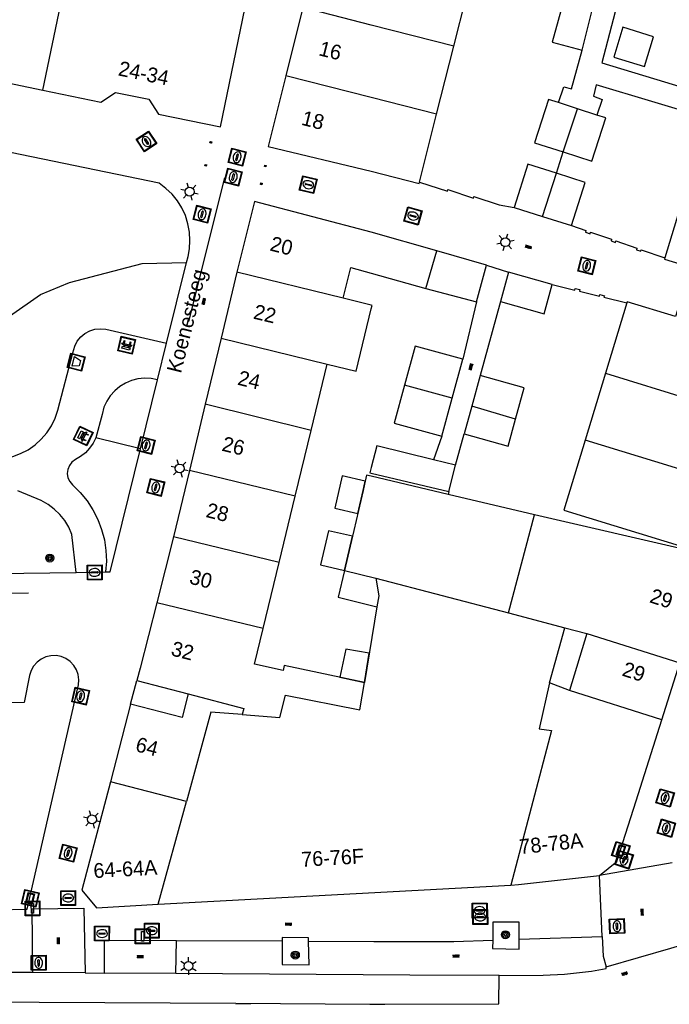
# Model space of a CAD drawing. Header units: metres. Extents: x 93870 to 95789, y 463036 to 464040.
# Tile 16 of 256: x 93976 to 94020, y 463347 to 463413. Entities that reach past the tile are written whole.
import ezdxf
from ezdxf.enums import TextEntityAlignment as Align

# ---------------------------------------------------------------- set-up
doc = ezdxf.new("R2010")
doc.units = ezdxf.units.M
doc.header["$LTSCALE"] = 25.4
for name, color, linetype in [('B_BEBOUWINGSGRENS_0', 1, 'Continuous'), ('B_LUIFEL_1', 200, 'Continuous'), ('B_TUSSENMUUR_0', 7, 'Continuous'), ('Q_AFVALBAK_0', 7, 'Continuous'), ('Q_BANK_0', 7, 'Continuous'), ('Q_BOOM_0', 3, 'Continuous'), ('Q_BRANDKRAAN_0', 5, 'Continuous'), ('Q_INSPECTIE_OF_RIOOLPUT_0', 253, 'Continuous'), ('Q_KOLK_0', 254, 'Continuous'), ('Q_LICHTMAST_0', 2, 'Continuous'), ('Q_LIJNAFWATERING_LIJN_0', 7, 'Continuous'), ('Q_STRAATNAAMBORD_0', 7, 'Continuous'), ('Q_VERKEERSBORDPAAL_0', 40, 'Continuous'), ('Q_WATERLEIDINGPUT_0', 5, 'Continuous'), ('S_GBKN_SYMBOOL_GV_GROOT_0', 7, 'Continuous'), ('S_GBKN_SYMBOOL_OV_GROOT_0', 7, 'Continuous'), ('T_CULTUURGRENS_0', 76, 'Continuous'), ('T_HEK_0', 57, 'Continuous'), ('T_MUUR_30CM_0', 10, 'Continuous'), ('V_WEGGRENS_0', 7, 'Continuous'), ('Z_GBKN_HUISNUMMER_0', 252, 'Continuous'), ('Z_STRAATNAAM_0', 252, 'Continuous')]:
    doc.layers.add(name, color=color, linetype=linetype)
doc.layers.add('Q_PAALTJE_0', color=7, linetype='Continuous', true_color=0x666666)

# ---------------------------------------------------------------- blocks, each defined once
blk = doc.blocks.new('Q_AFVALBAK')
for points in [[(-0.5, 0.5), (0.5, 0.5), (0.5, -0.5), (-0.5, -0.5)], [(-0.336, 0.197), (0.331, 0.197), (0.19, -0.251), (-0.196, -0.251)]]:
    blk.add_lwpolyline(points, close=True)
blk.add_lwpolyline([(-0.442, 0.464), (0.438, 0.464, -0.414214), (0.459, 0.442), (0.459, -0.437, -0.414214), (0.438, -0.459), (-0.442, -0.459, -0.414214), (-0.463, -0.437), (-0.463, 0.442), (-0.463, 0.444), (-0.463, 0.446), (-0.463, 0.448), (-0.462, 0.45), (-0.461, 0.451), (-0.46, 0.453), (-0.459, 0.455), (-0.458, 0.456), (-0.457, 0.457), (-0.456, 0.459), (-0.454, 0.46), (-0.453, 0.461), (-0.451, 0.462), (-0.449, 0.462), (-0.447, 0.463), (-0.446, 0.463), (-0.444, 0.464), (-0.442, 0.464)], format="xyb")
blk = doc.blocks.new('Q_STRAATNAAMBORD')
for points in [[(-0.5, 0.5), (0.5, 0.5), (0.5, -0.5), (-0.5, -0.5)], [(-0.369, 0.22), (0.358, 0.22), (0.358, -0.214), (-0.369, -0.214)]]:
    blk.add_lwpolyline(points, close=True)
for points in [[(-0.442, 0.464), (0.438, 0.464, -0.414214), (0.459, 0.442), (0.459, -0.437, -0.414214), (0.438, -0.459), (-0.442, -0.459, -0.414214), (-0.463, -0.437), (-0.463, 0.442), (-0.463, 0.444), (-0.463, 0.446), (-0.463, 0.448), (-0.462, 0.45), (-0.461, 0.451), (-0.46, 0.453), (-0.459, 0.455), (-0.458, 0.456), (-0.457, 0.457), (-0.456, 0.459), (-0.454, 0.46), (-0.453, 0.461), (-0.451, 0.462), (-0.449, 0.462), (-0.447, 0.463), (-0.446, 0.463), (-0.444, 0.464), (-0.442, 0.464)], [(-0.287, 0.16), (0.281, 0.16, -0.414214), (0.303, 0.139), (0.303, -0.134, -0.414214), (0.281, -0.156), (-0.287, -0.156, -0.414214), (-0.308, -0.134), (-0.308, 0.139), (-0.308, 0.14), (-0.308, 0.142), (-0.307, 0.144), (-0.307, 0.146), (-0.306, 0.148), (-0.305, 0.149), (-0.304, 0.151), (-0.303, 0.152), (-0.302, 0.154), (-0.3, 0.155), (-0.299, 0.156), (-0.297, 0.157), (-0.296, 0.158), (-0.294, 0.159), (-0.292, 0.159), (-0.29, 0.16), (-0.288, 0.16), (-0.287, 0.16)]]:
    blk.add_lwpolyline(points, format="xyb")
blk = doc.blocks.new('Q_LICHTMAST')
for points in [[(-0.26, 0.15), (-0.52, 0.3)], [(0, 0.3), (0, 0.6)], [(0.26, 0.15), (0.52, 0.3)], [(-0.26, -0.15), (-0.52, -0.3)], [(0, -0.3), (0, -0.6)], [(0.26, -0.15), (0.52, -0.3)]]:
    blk.add_lwpolyline(points)
blk.add_circle((0, 0), 0.3)
blk = doc.blocks.new('Q_VERKEERSBORDPAAL')
for points in [[(-0.5, 0.5), (0.5, 0.5), (0.5, -0.5), (-0.5, -0.5)], [(-0.08, 0.333), (0.071, 0.333), (0.071, -0.329), (-0.08, -0.329)]]:
    blk.add_lwpolyline(points, close=True)
blk.add_lwpolyline([(-0.442, 0.464), (0.438, 0.464, -0.414214), (0.459, 0.442), (0.459, -0.437, -0.414214), (0.438, -0.459), (-0.442, -0.459, -0.414214), (-0.463, -0.437), (-0.463, 0.442), (-0.463, 0.444), (-0.463, 0.446), (-0.463, 0.448), (-0.462, 0.45), (-0.461, 0.451), (-0.46, 0.453), (-0.459, 0.455), (-0.458, 0.456), (-0.457, 0.457), (-0.456, 0.459), (-0.454, 0.46), (-0.453, 0.461), (-0.451, 0.462), (-0.449, 0.462), (-0.447, 0.463), (-0.446, 0.463), (-0.444, 0.464), (-0.442, 0.464)], format="xyb")
blk = doc.blocks.new('Q_PAAL_STEEN')
for points in [[(-0.5, 0.5), (0.5, 0.5), (0.5, -0.5), (-0.5, -0.5)], [(-0.08, 0.33), (0.07, 0.33), (0.07, -0.33), (-0.08, -0.33)]]:
    blk.add_lwpolyline(points, close=True)
blk.add_lwpolyline([(-0.44, 0.46), (0.44, 0.46, -0.414214), (0.46, 0.44), (0.46, -0.44, -0.414214), (0.44, -0.46), (-0.44, -0.46, -0.414214), (-0.46, -0.44), (-0.46, 0.44), (-0.46, 0.44), (-0.46, 0.45), (-0.46, 0.45), (-0.46, 0.45), (-0.46, 0.45), (-0.46, 0.45), (-0.46, 0.45), (-0.46, 0.46), (-0.46, 0.46), (-0.46, 0.46), (-0.45, 0.46), (-0.45, 0.46), (-0.45, 0.46), (-0.45, 0.46), (-0.45, 0.46), (-0.45, 0.46), (-0.44, 0.46), (-0.44, 0.46)], format="xyb")
blk = doc.blocks.new('Q_PAALTJE')
at = {"color": 251, "true_color": 0x666666, "xscale": 0.1, "yscale": 0.1, "zscale": 0.01}
blk.add_blockref('Q_PAAL_STEEN', (0, 0), dxfattribs=at)
blk = doc.blocks.new('Q_KOLK')
blk.add_lwpolyline([(-0.5, 0.5), (0.5, 0.5), (0.5, -0.5), (-0.5, -0.5)], close=True)
for points in [[(-0.442, 0.464), (0.438, 0.464, -0.414214), (0.459, 0.442), (0.459, -0.437, -0.414214), (0.438, -0.459), (-0.442, -0.459, -0.414214), (-0.463, -0.437), (-0.463, 0.442, -0.414214), (-0.442, 0.464)], [(-0.345, 0.105, 0.380426), (-0.276, -0.18)], [(-0.008, 0.266, 0.240218), (-0.345, 0.105)], [(-0.194, 0.045, 0.853344), (-0.194, -0.032)], [(0.331, 0.111, 0.240191), (-0.008, 0.266)], [(0.185, -0.032, 0.849746), (0.185, 0.045)], [(0.267, -0.176, 0.380426), (0.331, 0.111)], [(-0.276, -0.18, 0.148452), (0.012, -0.257)], [(0.012, -0.257, 0.131742), (0.267, -0.176)]]:
    blk.add_lwpolyline(points, format="xyb")
for points in [[(-0.194, 0.045), (0.185, 0.045)], [(0.185, -0.032), (-0.194, -0.032)]]:
    blk.add_lwpolyline(points)
blk = doc.blocks.new('Q_BRANDKRAAN')
blk.add_lwpolyline([(-0.5, 0.5), (0.5, 0.5), (0.5, -0.5), (-0.5, -0.5)], close=True)
for points in [[(-0.442, 0.464), (0.438, 0.464, -0.414214), (0.459, 0.442), (0.459, -0.437, -0.414214), (0.438, -0.459), (-0.442, -0.459, -0.414214), (-0.463, -0.437), (-0.463, 0.442), (-0.463, 0.444), (-0.463, 0.446), (-0.463, 0.448), (-0.462, 0.45), (-0.461, 0.451), (-0.46, 0.453), (-0.459, 0.455), (-0.458, 0.456), (-0.457, 0.457), (-0.456, 0.459), (-0.454, 0.46), (-0.453, 0.461), (-0.451, 0.462), (-0.449, 0.462), (-0.447, 0.463), (-0.446, 0.463), (-0.444, 0.464), (-0.442, 0.464)], [(-0.345, 0.105, 0.380426), (-0.276, -0.18)], [(-0.008, 0.266, 0.240218), (-0.345, 0.105)], [(-0.194, 0.045, 0.853344), (-0.194, -0.032)], [(0.331, 0.111, 0.240191), (-0.008, 0.266)], [(0.185, -0.032, 0.849746), (0.185, 0.045)], [(0.267, -0.176, 0.380426), (0.331, 0.111)], [(-0.276, -0.18, 0.148452), (0.012, -0.257)], [(0.012, -0.257, 0.131742), (0.267, -0.176)]]:
    blk.add_lwpolyline(points, format="xyb")
for points in [[(-0.194, 0.045), (0.185, 0.045)], [(0.185, -0.032), (-0.194, -0.032)]]:
    blk.add_lwpolyline(points)
blk = doc.blocks.new('Q_INSPECTIE_OF_RIOOLPUT')
blk.add_lwpolyline([(-0.5, 0.5), (0.5, 0.5), (0.5, -0.5), (-0.5, -0.5)], close=True)
for points in [[(-0.442, 0.464), (0.438, 0.464, -0.414214), (0.459, 0.442), (0.459, -0.437, -0.414214), (0.438, -0.459), (-0.442, -0.459, -0.414214), (-0.463, -0.437), (-0.463, 0.442), (-0.463, 0.444), (-0.463, 0.446), (-0.463, 0.448), (-0.462, 0.45), (-0.461, 0.451), (-0.46, 0.453), (-0.459, 0.455), (-0.458, 0.456), (-0.457, 0.457), (-0.456, 0.459), (-0.454, 0.46), (-0.453, 0.461), (-0.451, 0.462), (-0.449, 0.462), (-0.447, 0.463), (-0.446, 0.463), (-0.444, 0.464), (-0.442, 0.464)], [(-0.345, 0.105, 0.380426), (-0.276, -0.18)], [(-0.008, 0.266, 0.240218), (-0.345, 0.105)], [(-0.194, 0.045, 0.853344), (-0.194, -0.032)], [(0.331, 0.111, 0.240191), (-0.008, 0.266)], [(0.185, -0.032, 0.849746), (0.185, 0.045)], [(0.267, -0.176, 0.380426), (0.331, 0.111)], [(-0.276, -0.18, 0.148452), (0.012, -0.257)], [(0.012, -0.257, 0.131742), (0.267, -0.176)]]:
    blk.add_lwpolyline(points, format="xyb")
for points in [[(-0.194, 0.045), (0.185, 0.045)], [(0.185, -0.032), (-0.194, -0.032)]]:
    blk.add_lwpolyline(points)
blk = doc.blocks.new('Q_WATERLEIDINGPUT')
blk.add_lwpolyline([(-0.5, 0.5), (0.5, 0.5), (0.5, -0.5), (-0.5, -0.5)], close=True)
for points in [[(-0.442, 0.464), (0.438, 0.464, -0.414214), (0.459, 0.442), (0.459, -0.437, -0.414214), (0.438, -0.459), (-0.442, -0.459, -0.414214), (-0.463, -0.437), (-0.463, 0.442), (-0.463, 0.444), (-0.463, 0.446), (-0.463, 0.448), (-0.462, 0.45), (-0.461, 0.451), (-0.46, 0.453), (-0.459, 0.455), (-0.458, 0.456), (-0.457, 0.457), (-0.456, 0.459), (-0.454, 0.46), (-0.453, 0.461), (-0.451, 0.462), (-0.449, 0.462), (-0.447, 0.463), (-0.446, 0.463), (-0.444, 0.464), (-0.442, 0.464)], [(-0.345, 0.105, 0.380426), (-0.276, -0.18)], [(-0.008, 0.266, 0.240218), (-0.345, 0.105)], [(-0.194, 0.045, 0.853344), (-0.194, -0.032)], [(0.331, 0.111, 0.240191), (-0.008, 0.266)], [(0.185, -0.032, 0.849746), (0.185, 0.045)], [(0.267, -0.176, 0.380426), (0.331, 0.111)], [(-0.276, -0.18, 0.148452), (0.012, -0.257)], [(0.012, -0.257, 0.131742), (0.267, -0.176)]]:
    blk.add_lwpolyline(points, format="xyb")
for points in [[(-0.194, 0.045), (0.185, 0.045)], [(0.185, -0.032), (-0.194, -0.032)]]:
    blk.add_lwpolyline(points)
blk = doc.blocks.new('Q_BANK')
blk.add_lwpolyline([(-0.5, 0.5), (0.5, 0.5), (0.5, -0.5), (-0.5, -0.5)], close=True)
blk.add_lwpolyline([(-0.442, 0.464), (0.438, 0.464, -0.414214), (0.459, 0.442), (0.459, -0.437, -0.414214), (0.438, -0.459), (-0.442, -0.459, -0.414214), (-0.463, -0.437), (-0.463, 0.442), (-0.463, 0.444), (-0.463, 0.446), (-0.463, 0.448), (-0.462, 0.45), (-0.461, 0.451), (-0.46, 0.453), (-0.459, 0.455), (-0.458, 0.456), (-0.457, 0.457), (-0.456, 0.459), (-0.454, 0.46), (-0.453, 0.461), (-0.451, 0.462), (-0.449, 0.462), (-0.447, 0.463), (-0.446, 0.463), (-0.444, 0.464), (-0.442, 0.464)], format="xyb")
for points in [[(-0.267, 0.022), (-0.366, -0.078)], [(-0.18, 0.132), (-0.267, 0.132), (-0.267, 0.276)], [(-0.267, 0.276), (0.258, 0.276), (0.258, 0.132), (0.173, 0.132)], [(-0.18, 0.022), (-0.267, 0.022)], [(-0.267, 0.022), (-0.18, 0.022)], [(-0.18, 0.022), (-0.18, 0.132)], [(-0.18, 0.132), (-0.144, 0.132)], [(-0.144, 0.132), (-0.144, 0.022)], [(0.131, 0.132), (-0.144, 0.132)], [(0.131, 0.022), (-0.144, 0.022)], [(-0.144, 0.022), (0.131, 0.022)], [(0.131, 0.022), (-0.144, 0.022)], [(-0.144, 0.022), (0.131, 0.022)], [(-0.144, 0.022), (0.131, 0.022)], [(0.131, 0.022), (0.131, 0.132)], [(0.131, 0.132), (0.173, 0.132)], [(0.173, 0.132), (0.173, 0.022)], [(0.173, 0.022), (0.255, 0.022)], [(0.173, 0.022), (0.255, 0.022)], [(0.255, 0.022), (0.357, -0.078)], [(-0.236, -0.078), (-0.366, -0.078)], [(-0.192, -0.078), (-0.192, -0.27), (-0.236, -0.27), (-0.236, -0.078)], [(-0.236, -0.078), (-0.192, -0.078)], [(0.183, -0.078), (-0.192, -0.078)], [(0.226, -0.078), (0.226, -0.268), (0.183, -0.268), (0.183, -0.078)], [(0.183, -0.078), (0.226, -0.078)], [(0.357, -0.078), (0.226, -0.078)]]:
    blk.add_lwpolyline(points)
blk = doc.blocks.new('Q_BOOM')
for radius in [0.27, 0.18, 0.09]:
    blk.add_circle((0, 0), radius)
blk = doc.blocks.new('S_GBKN_SYMBOOL_OV_GROOT')
for points in [[(-0.21875, 0.0625), (0.21875, 0.0625)], [(-0.21875, 0), (0.21875, 0)], [(-0.1875, 0.0625), (-0.1875, 0)], [(-0.125, 0.09375), (-0.125, 0.0625)], [(-0.125, 0), (-0.125, -0.0625)], [(-0.0625, 0.0625), (-0.0625, 0)], [(0, 0.09375), (0, 0.0625)], [(0, 0), (0, -0.0625)], [(0.0625, 0.0625), (0.0625, 0)], [(0.125, 0.09375), (0.125, 0.0625)], [(0.125, 0), (0.125, -0.0625)], [(0.1875, 0.0625), (0.1875, 0)], [(-0.21875, -0.0625), (0.21875, -0.0625)], [(-0.1875, -0.0625), (-0.1875, -0.09375)], [(-0.0625, -0.0625), (-0.0625, -0.09375)], [(0.0625, -0.0625), (0.0625, -0.09375)], [(0.1875, -0.0625), (0.1875, -0.09375)]]:
    blk.add_lwpolyline(points)
blk = doc.blocks.new('S_GBKN_SYMBOOL_GV_GROOT')
for points in [[(-0.1875, 0.03125), (-0.09375, 0.09375)], [(-0.1875, -0.0625), (0.0625, 0.09375)], [(-0.1875, 0.09375), (0.125, -0.09375)], [(-0.1875, 0), (-0.03125, -0.09375)], [(-0.125, -0.09375), (0.1875, 0.09375)], [(-0.0625, 0.09375), (0.1875, -0.0625)], [(0.03125, -0.09375), (0.1875, 0)], [(0.09375, 0.09375), (0.1875, 0.03125)]]:
    blk.add_lwpolyline(points)

msp = doc.modelspace()

# ---------------------------------------------------------------- linework, layer by layer
at = {"layer": 'B_BEBOUWINGSGRENS_0'}
for p, q in [((93989.837, 463406.198), (93992.563, 463419.546)), ((94005.572, 463411.64), (94006.745, 463416.267)), ((93995.392, 463414.248), (93994.244, 463409.649)), ((94014.225, 463411.368), (94014.979, 463414.334)), ((94004.407, 463407.045), (94005.572, 463411.64)), ((93994.244, 463409.649), (93993.05, 463404.864)), ((94013.91, 463407.421), (94012.647, 463407.83)), ((94003.249, 463402.476), (94004.407, 463407.045)), ((94015.225, 463406.995), (94013.91, 463407.421)), ((94021.229, 463402.004), (94019.814, 463397.36)), ((93992.126, 463401.164), (93990.925, 463396.397)), ((94009.651, 463400.759), (94011.551, 463400.157)), ((94011.551, 463400.157), (94013.523, 463399.533)), ((94003.685, 463395.282), (94004.438, 463397.831)), ((94007.79, 463396.857), (94004.438, 463397.831)), ((94007.095, 463394.399), (94007.79, 463396.857)), ((94009.271, 463396.398), (94008.728, 463394.418)), ((94012.22, 463395.565), (94009.271, 463396.398)), ((93990.925, 463396.397), (93989.866, 463391.941)), ((94003.685, 463395.282), (94007.095, 463394.399)), ((94017.244, 463394.316), (94015.804, 463389.573)), ((93989.866, 463391.941), (93988.8, 463387.476)), ((94005.459, 463387.89), (94006.182, 463390.531)), ((93995.951, 463385.72), (93997.033, 463390.181)), ((94007.357, 463389.41), (94006.788, 463387.348)), ((94015.804, 463389.573), (94014.431, 463385.049)), ((94004.756, 463385.322), (94005.459, 463387.89)), ((93988.8, 463387.476), (93987.74, 463383.02)), ((94006.788, 463387.348), (94006.274, 463385.483)), ((93994.871, 463381.269), (93995.951, 463385.72)), ((94005.68, 463383.371), (94004.199, 463383.735)), ((94005.241, 463381.596), (94005.68, 463383.371)), ((93987.74, 463383.02), (93986.656, 463378.536)), ((93999.595, 463382.284), (93999.451, 463381.667)), ((93993.787, 463376.799), (93994.871, 463381.269)), ((93999.451, 463381.667), (93998.192, 463376.274)), ((94011.014, 463380.029), (94005.192, 463381.398)), ((94023.113, 463377.221), (94011.014, 463380.029)), ((93986.656, 463378.536), (93985.52, 463374.09)), ((93992.708, 463372.355), (93993.787, 463376.799)), ((94000.384, 463373.822), (93999.543, 463368.713)), ((94012.04, 463368.683), (94013.068, 463372.398)), ((94013.068, 463372.398), (94014.561, 463372.017)), ((94014.561, 463372.017), (94013.383, 463368.162)), ((94019.611, 463366.184), (94020.831, 463370.025)), ((93976.773, 463353.408), (93980.24, 463368.54)), ((93984.179, 463368.845), (93987.654, 463367.937)), ((94013.383, 463368.162), (94012.04, 463368.683)), ((93983.763, 463367.254), (93982.394, 463362.01)), ((93982.394, 463362.01), (93980.473, 463354.696)), ((93985.63, 463353.742), (94009.42, 463355.042)), ((93947.975, 463352.847), (93976.773, 463353.408))]:
    msp.add_line(p, q, dxfattribs=at)
for points in [[(94014.979, 463414.334), (94013.014, 463414.863), (94012.22, 463411.907), (94014.225, 463411.368)], [(94016.987, 463412.913), (94016.371, 463410.905), (94018.437, 463410.272), (94019.052, 463412.28), (94016.987, 463412.913)], [(93966.132, 463411.084), (93970.034, 463410.28), (93971.034, 463410.938), (93973.278, 463410.476), (93973.936, 463409.476), (93977.839, 463408.672)], [(93977.839, 463408.672), (93981.741, 463407.867), (93982.741, 463408.525), (93984.984, 463408.063), (93985.643, 463407.063), (93989.837, 463406.198)], [(94012.647, 463407.83), (94011.967, 463408.05), (94011.021, 463405.129), (94012.957, 463404.502)], [(94012.957, 463404.502), (94014.893, 463403.875), (94015.839, 463406.796), (94015.225, 463406.995)], [(93993.05, 463404.864), (94000, 463403.197), (94003.224, 463402.378), (94003.249, 463402.476)], [(94012.509, 463403.062), (94010.573, 463403.674), (94009.651, 463400.759)], [(94013.523, 463399.533), (94014.445, 463402.451), (94012.509, 463403.062)], [(94004.438, 463397.831), (94000, 463399.091), (93992.126, 463401.164)], [(94019.814, 463397.36), (94019.787, 463397.279), (94021.574, 463396.73), (94021.445, 463396.31), (94021.76, 463396.214), (94021.878, 463396.637), (94025.892, 463395.42), (94025.752, 463395.003), (94026.054, 463394.902), (94026.184, 463395.332), (94028.407, 463394.66)], [(93998.113, 463394.631), (93998.615, 463396.699), (94000, 463396.319), (94003.685, 463395.282)], [(94008.728, 463394.418), (94011.664, 463393.592), (94012.22, 463395.565)], [(94000, 463393.925), (94000.056, 463394.154), (94000, 463394.167), (93998.113, 463394.631)], [(93997.033, 463390.181), (93998.976, 463389.704), (94000, 463393.925)], [(94020.665, 463393.824), (94020.536, 463393.401), (94017.269, 463394.399), (94017.244, 463394.316)], [(94006.182, 463390.531), (94002.973, 463391.409), (94002.25, 463388.768)], [(94009.729, 463386.463), (94010.317, 463388.594), (94007.357, 463389.41)], [(94002.25, 463388.768), (94001.547, 463386.202), (94004.756, 463385.322)], [(94006.274, 463385.483), (94009.232, 463384.661), (94009.729, 463386.463)], [(94004.199, 463383.735), (94000.38, 463384.684), (94000, 463383.205), (93999.909, 463382.853), (94000, 463382.831), (94005.241, 463381.596)], [(94014.431, 463385.049), (94012.998, 463380.327), (94023.113, 463377.221)], [(94005.192, 463381.398), (94000, 463382.619), (93999.69, 463382.692), (93999.595, 463382.284)], [(93998.192, 463376.274), (93997.757, 463374.456), (94000.384, 463373.822)], [(93985.52, 463374.09), (93984.397, 463369.682), (93984.179, 463368.845)], [(93999.543, 463368.713), (93994.117, 463369.856), (93994.045, 463369.511), (93992.12, 463369.935), (93992.708, 463372.355)], [(93980.24, 463368.54), (93980.268, 463368.889), (93980.222, 463369.235), (93980.106, 463369.565), (93979.924, 463369.864), (93979.685, 463370.119), (93979.397, 463370.318), (93979.075, 463370.454), (93978.732, 463370.52), (93978.382, 463370.513), (93978.041, 463370.434), (93977.724, 463370.287), (93977.445, 463370.077), (93977.215, 463369.813), (93977.044, 463369.508), (93976.941, 463369.174), (93976.58, 463367.35), (93975.52, 463367.342)], [(93987.654, 463367.937), (93987.239, 463366.347), (93983.763, 463367.254)], [(94015.401, 463355.68), (94016.577, 463356.639), (94016.621, 463356.778), (94017.878, 463360.729), (94019.611, 463366.184)], [(94009.42, 463355.042), (94009.935, 463355.07), (94015.401, 463355.68)], [(93980.473, 463354.696), (93981.449, 463353.513), (93985.63, 463353.742)]]:
    msp.add_lwpolyline(points, dxfattribs=at)
at = {"layer": 'B_LUIFEL_1'}
for p, q in [((93999.087, 463380.111), (93999.451, 463381.667)), ((93997.882, 463369.063), (93999.543, 463368.713))]:
    msp.add_line(p, q, dxfattribs=at)
for points in [[(93999.595, 463382.284), (93998.048, 463382.645), (93997.54, 463380.472), (93999.087, 463380.111)], [(93999.451, 463381.667), (93999.595, 463382.284), (93999.595, 463382.284)], [(93998.192, 463376.274), (93998.729, 463378.575), (93997.122, 463378.95), (93996.585, 463376.649), (93998.192, 463376.274)], [(93999.543, 463368.713), (93999.868, 463370.69), (93998.28, 463370.951), (93997.882, 463369.063)]]:
    msp.add_lwpolyline(points, dxfattribs=at)
at = {"layer": 'B_TUSSENMUUR_0'}
for p, q in [((93977.839, 463408.672), (93980.621, 463422.033)), ((94012.957, 463404.502), (94013.91, 463407.421)), ((94011.551, 463400.157), (94012.509, 463403.062)), ((93998.113, 463394.631), (93990.925, 463396.397)), ((93989.866, 463391.941), (93997.033, 463390.181)), ((94015.804, 463389.573), (94025.916, 463386.457)), ((94005.459, 463387.89), (94002.25, 463388.768)), ((93995.951, 463385.72), (93988.8, 463387.476)), ((94009.729, 463386.463), (94006.788, 463387.348)), ((94024.549, 463381.951), (94014.431, 463385.049)), ((93994.871, 463381.269), (93987.74, 463383.02)), ((94009.27, 463373.397), (94011.014, 463380.029)), ((93993.787, 463376.799), (93986.656, 463378.536)), ((93998.192, 463376.274), (94000.321, 463375.751)), ((94000.321, 463375.751), (94009.27, 463373.397)), ((93992.708, 463372.355), (93985.52, 463374.09)), ((94009.27, 463373.397), (94013.068, 463372.398)), ((94014.561, 463372.017), (94020.831, 463370.025)), ((94019.611, 463366.184), (94013.383, 463368.162)), ((93989.182, 463366.711), (93987.528, 463360.67)), ((93991.298, 463366.548), (93989.182, 463366.711)), ((93987.528, 463360.67), (93982.394, 463362.01)), ((93985.63, 463353.742), (93987.528, 463360.67))]:
    msp.add_line(p, q, dxfattribs=at)
for points in [[(94005.572, 463411.64), (94000, 463413.068), (93995.392, 463414.248)], [(94004.407, 463407.045), (94000, 463408.174), (93994.244, 463409.649)], [(94000.321, 463375.751), (94000.503, 463374.543), (94000.384, 463373.822)], [(93991.298, 463366.548), (93993.834, 463366.353), (93994.204, 463367.858), (93999.24, 463366.871), (93999.543, 463368.713)], [(94012.04, 463368.683), (94011.345, 463365.569), (94012.176, 463365.46), (94009.42, 463355.042)], [(93987.654, 463367.937), (93991.398, 463366.959), (93991.298, 463366.548)]]:
    msp.add_lwpolyline(points, dxfattribs=at)
at = {"layer": 'Q_LIJNAFWATERING_LIJN_0'}
for p, q in [((93990.859, 463347.03), (93991.875, 463347.042)), ((93999.908, 463347.003), (94000.92, 463346.993))]:
    msp.add_line(p, q, dxfattribs=at)
at = {"layer": 'T_CULTUURGRENS_0'}
msp.add_line((93984.434, 463384.483), (93981.405, 463385.221), dxfattribs=at)
msp.add_lwpolyline([(93972.5, 463383.977), (93972.554, 463385.616), (93973.09, 463389.03), (93973.746, 463390.818), (93975.593, 463393.419), (93977.678, 463394.882), (93979.645, 463395.695), (93984.535, 463396.966), (93987.537, 463397.044)], dxfattribs=at)
at = {"layer": 'T_HEK_0'}
for p, q in [((94012.509, 463403.062), (94012.957, 463404.502)), ((94005.68, 463383.371), (94006.274, 463385.483))]:
    msp.add_line(p, q, dxfattribs=at)
at = {"layer": 'T_MUUR_30CM_0'}
for p, q in [((94007.095, 463394.399), (94006.182, 463390.531)), ((94004.756, 463385.322), (94004.199, 463383.735)), ((94005.241, 463381.596), (94005.192, 463381.398)), ((93983.763, 463367.254), (93984.179, 463368.845))]:
    msp.add_line(p, q, dxfattribs=at)
for points in [[(94003.249, 463402.476), (94005.141, 463401.865), (94005.178, 463401.962), (94006.897, 463401.396), (94006.934, 463401.492), (94008.633, 463400.927), (94009.651, 463400.759)], [(94013.523, 463399.533), (94014.493, 463399.2), (94014.466, 463399.091), (94014.769, 463398.988), (94014.795, 463399.092), (94016.219, 463398.613), (94016.186, 463398.501), (94016.483, 463398.394), (94016.51, 463398.499), (94017.935, 463398.011), (94017.899, 463397.909), (94018.202, 463397.801), (94018.229, 463397.906), (94019.814, 463397.36)], [(94012.22, 463395.565), (94013.738, 463395.188), (94013.773, 463395.292), (94014.08, 463395.215), (94014.053, 463395.109), (94015.405, 463394.767), (94015.438, 463394.875), (94015.741, 463394.802), (94015.708, 463394.7), (94017.244, 463394.316)]]:
    msp.add_lwpolyline(points, dxfattribs=at)
at = {"layer": 'V_WEGGRENS_0'}
for p, q in [((93986.191, 463391.597), (93987.537, 463397.044)), ((94007.79, 463396.857), (94009.271, 463396.398)), ((94008.728, 463394.418), (94007.357, 463389.41)), ((93985.581, 463389.127), (93986.191, 463391.597)), ((93984.434, 463384.483), (93985.581, 463389.127)), ((93982.38, 463376.17), (93984.434, 463384.483)), ((93956.221, 463375.77), (93980.094, 463376.135)), ((93980.094, 463376.135), (93982.076, 463376.165)), ((93982.076, 463376.165), (93982.38, 463376.17)), ((94020.317, 463356.547), (94015.401, 463355.68)), ((94015.584, 463351.558), (94015.401, 463355.68)), ((93977.099, 463353.446), (93980.608, 463353.473)), ((93977.099, 463353.446), (93977.138, 463349.136)), ((93980.608, 463353.473), (93980.683, 463349.113)), ((94008.206, 463352.535), (94008.198, 463351.322)), ((94009.995, 463352.542), (94008.206, 463352.535)), ((94009.982, 463351.379), (94009.995, 463352.542)), ((93986.81, 463349.073), (93986.846, 463351.3)), ((93986.846, 463351.3), (93993.988, 463351.267)), ((94009.982, 463351.379), (94015.584, 463351.558)), ((93977.138, 463349.136), (93974.987, 463349.15)), ((93980.683, 463349.113), (93977.138, 463349.136)), ((93980.683, 463349.113), (93981.992, 463349.105)), ((93986.81, 463349.073), (93981.992, 463349.105)), ((94008.621, 463347.017), (94008.643, 463348.946)), ((93999.908, 463347.003), (94008.621, 463347.017))]:
    msp.add_line(p, q, dxfattribs=at)
for points in [[(94017.302, 463423.174), (94017.425, 463423.755), (94018.915, 463423.353), (94015.562, 463410.513), (94031.741, 463405.603)], [(94012.647, 463407.83), (94013.008, 463408.894), (94013.526, 463408.757), (94014.225, 463411.368)], [(94022.686, 463406.784), (94015.18, 463409.043), (94015.004, 463408.266), (94015.587, 463408.052), (94015.225, 463406.995)], [(93987.732, 463397.96), (93987.768, 463398.53), (93987.734, 463399.099), (93987.63, 463399.661), (93987.457, 463400.205), (93987.218, 463400.723), (93986.917, 463401.208), (93986.558, 463401.652), (93986.147, 463402.048), (93985.69, 463402.39), (93974.21, 463404.758)], [(93987.537, 463397.044), (93987.637, 463397.447), (93987.732, 463397.96)], [(93972.5, 463383.977), (93974.11, 463383.79), (93974.679, 463383.772), (93975.245, 463383.826), (93975.8, 463383.953), (93976.334, 463384.149), (93976.839, 463384.411), (93977.307, 463384.735), (93977.729, 463385.116), (93978.1, 463385.548), (93978.412, 463386.024), (93978.661, 463386.536), (93978.843, 463387.075), (93979.87, 463390.95), (93979.991, 463391.406), (93980.162, 463391.732), (93980.395, 463392.019), (93980.679, 463392.255), (93981.003, 463392.43), (93981.356, 463392.538), (93981.723, 463392.575), (93982.09, 463392.54), (93986.191, 463391.597)], [(93985.581, 463389.127), (93985.143, 463389.216), (93984.697, 463389.24), (93984.253, 463389.196), (93983.82, 463389.086), (93983.408, 463388.913), (93983.026, 463388.681), (93982.684, 463388.394), (93982.388, 463388.059), (93982.146, 463387.684), (93981.962, 463387.277), (93981.83, 463386.79), (93981.405, 463385.221)], [(93981.405, 463385.221), (93981.227, 463384.849), (93980.995, 463384.508), (93980.714, 463384.207), (93980.389, 463383.952), (93980.03, 463383.75), (93979.801, 463383.578), (93979.626, 463383.351), (93979.52, 463383.085), (93979.488, 463382.801), (93979.534, 463382.518), (93979.654, 463382.258), (93979.84, 463382.04), (93980.358, 463381.531), (93980.819, 463380.97), (93981.216, 463380.362), (93981.546, 463379.715), (93981.804, 463379.036), (93981.988, 463378.333), (93982.095, 463377.615), (93982.125, 463376.89), (93982.076, 463376.165)], [(93980.094, 463376.135), (93979.8, 463378.7), (93979.586, 463379.18), (93979.313, 463379.629), (93978.985, 463380.04), (93978.608, 463380.406), (93978.187, 463380.721), (93977.73, 463380.98), (93976.159, 463381.628)], [(93981.992, 463349.105), (93982.004, 463351.323), (93986.846, 463351.3)], [(93993.988, 463351.267), (93993.981, 463349.684), (93995.8, 463349.664), (93995.769, 463351.259)], [(93995.769, 463351.259), (93995.765, 463351.476), (93993.989, 463351.492), (93993.988, 463351.267)], [(93995.769, 463351.259), (94000.184, 463351.238), (94005.573, 463351.238), (94008.198, 463351.322)], [(94008.198, 463351.322), (94008.194, 463350.758), (94009.975, 463350.724), (94009.982, 463351.379)], [(94015.584, 463351.558), (94015.643, 463350.242), (94015.848, 463349.518)], [(94015.848, 463349.518), (94020.21, 463350.787), (94021.177, 463351.068)], [(94008.643, 463348.946), (94011.614, 463348.957), (94013.037, 463349.023), (94014.877, 463349.238), (94015.846, 463349.416), (94015.848, 463349.518)], [(94008.643, 463348.946), (94002.601, 463348.962), (93986.81, 463349.073)], [(93968.724, 463347.184), (93990.868, 463347.075), (93999.908, 463347.003)]]:
    msp.add_lwpolyline(points, dxfattribs=at)
at = {"layer": 'Z_STRAATNAAM_0'}
for p, q in [((93987.686, 463393.068), (93990.116, 463402.768)), ((93966.87, 463374.614), (93976.869, 463374.754))]:
    msp.add_line(p, q, dxfattribs=at)

# ---------------------------------------------------------------- block references
at = {"layer": 'Q_AFVALBAK_0', "rotation": 75.15604598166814}
msp.add_blockref('Q_AFVALBAK', (93980.085, 463390.321), dxfattribs=at)
at = {"layer": 'Q_BANK_0'}
for p, rotation in [((93983.492, 463391.465), 167.0502874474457), ((93980.57, 463385.338), 64.42913588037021)]:
    msp.add_blockref('Q_BANK', p, dxfattribs=dict(at, rotation=rotation))
at = {"layer": 'Q_BOOM_0'}
for p, rotation in [((93978.305, 463377.102), 0.8759406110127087), ((94009.052, 463351.689), 0.224185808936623), ((93994.876, 463350.311), 179.3700552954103)]:
    msp.add_blockref('Q_BOOM', p, dxfattribs=dict(at, rotation=rotation))
at = {"layer": 'Q_BRANDKRAAN_0'}
for p, rotation in [((93984.83, 463405.214), 123.3848821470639), ((93981.823, 463351.771), 179.7278411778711)]:
    msp.add_blockref('Q_BRANDKRAAN', p, dxfattribs=dict(at, rotation=rotation))
at = {"layer": 'Q_INSPECTIE_OF_RIOOLPUT_0'}
for p, rotation in [((93990.689, 463402.81), 75.6663055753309), ((93995.743, 463402.3), 166.5120619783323), ((93985.46, 463381.87), 76.12117104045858), ((94019.921, 463358.876), 73.24171232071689), ((93979.548, 463357.194), 75.28381801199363), ((94016.59, 463352.267), 92.54202985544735), ((93977.554, 463349.795), 90.5184395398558)]:
    msp.add_blockref('Q_INSPECTIE_OF_RIOOLPUT', p, dxfattribs=dict(at, rotation=rotation))
at = {"layer": 'Q_KOLK_0'}
for p, rotation in [((93988.59, 463400.302), 75.6663055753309), ((94002.814, 463400.188), 164.1501367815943), ((94014.546, 463396.826), 75.70967492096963), ((93984.81, 463384.702), 76.12643741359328), ((93981.34, 463376.131), 0.8671756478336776), ((93980.391, 463367.784), 77.09528945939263), ((94019.835, 463360.916), 73.24171232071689), ((94017.065, 463356.748), 72.35167149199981)]:
    msp.add_blockref('Q_KOLK', p, dxfattribs=dict(at, rotation=rotation))
at = {"layer": 'Q_LICHTMAST_0'}
for p, rotation in [((93987.741, 463401.822), 75.6663055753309), ((94009.051, 463398.415), 162.7804463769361), ((93987.071, 463383.147), 76.40958220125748), ((93981.152, 463359.467), 75.28381801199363), ((93987.665, 463349.578), 179.597256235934)]:
    msp.add_blockref('Q_LICHTMAST', p, dxfattribs=dict(at, rotation=rotation))
at = {"layer": 'Q_PAALTJE_0'}
for p, rotation in [((93989.175, 463405.146), 75.66630557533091), ((93988.834, 463403.601), 75.66630557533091), ((93992.858, 463403.555), 75.97833190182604), ((93992.582, 463402.354), 75.97833190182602)]:
    msp.add_blockref('Q_PAALTJE', p, dxfattribs=dict(at, rotation=rotation))
at = {"layer": 'Q_STRAATNAAMBORD_0'}
for p, rotation in [((94016.854, 463357.359), 72.35167149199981), ((93976.987, 463354.14), 77.09528945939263)]:
    msp.add_blockref('Q_STRAATNAAMBORD', p, dxfattribs=dict(at, rotation=rotation))
at = {"layer": 'Q_VERKEERSBORDPAAL_0'}
for p, rotation in [((93977.14, 463353.462), 0.4408536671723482), ((93984.573, 463351.582), 179.7278411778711)]:
    msp.add_blockref('Q_VERKEERSBORDPAAL', p, dxfattribs=dict(at, rotation=rotation))
at = {"layer": 'Q_WATERLEIDINGPUT_0'}
for p, rotation in [((93990.952, 463404.152), 75.6663055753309), ((93979.546, 463354.161), 0.4408536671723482), ((94007.319, 463353.318), 0.224185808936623), ((94007.357, 463352.881), 0.224185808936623), ((93985.186, 463351.96), 179.7278411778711)]:
    msp.add_blockref('Q_WATERLEIDINGPUT', p, dxfattribs=dict(at, rotation=rotation))
at = {"layer": 'S_GBKN_SYMBOOL_GV_GROOT_0', "rotation": 16.22085425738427}
msp.add_blockref('S_GBKN_SYMBOOL_GV_GROOT', (94017.094, 463349.06), dxfattribs=at)
at = {"layer": 'S_GBKN_SYMBOOL_OV_GROOT_0'}
for p, rotation in [((94010.621, 463398.088), 164.2266784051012), ((93988.706, 463394.426), 76.63126175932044), ((94006.735, 463390.015), 74.68982451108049), ((94018.289, 463353.209), 91.42253688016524), ((93994.416, 463352.393), 179.4838357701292), ((93978.891, 463351.292), 90.9854953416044), ((93984.413, 463350.198), 179.6194607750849), ((94005.716, 463350.252), 1.832839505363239)]:
    msp.add_blockref('S_GBKN_SYMBOOL_OV_GROOT', p, dxfattribs=dict(at, rotation=rotation))

# ---------------------------------------------------------------- texts
at = {"layer": 'Z_GBKN_HUISNUMMER_0', "linetype": 'Continuous'}
for s, rotation, p in [('16', 346, (93997.244, 463411.343)), ('24-34', 348.3, (93984.648, 463409.82)), ('18', 346, (93996.073, 463406.651)), ('20', 345.8, (93993.95, 463398.17)), ('22', 346.7, (93992.828, 463393.591)), ('24', 346.6, (93991.765, 463389.128)), ('26', 346.6, (93990.702, 463384.669)), ('28', 346.4, (93989.628, 463380.191)), ('30', 345.7, (93988.51, 463375.694)), ('29', 342.4, (94019.589, 463374.379)), ('32', 345.7, (93987.272, 463370.848)), ('29', 342.4, (94017.73, 463369.436)), ('64', 345.4, (93984.87, 463364.381)), ('78-78A', 6.1, (94012.145, 463357.847)), ('76-76F', 3.2, (93997.389, 463356.888)), ('64-64A', 3.2, (93983.403, 463356.124))]:
    msp.add_text(s, height=1, rotation=rotation, dxfattribs=at).set_placement(p, align=Align.MIDDLE)
at = {"layer": 'Z_STRAATNAAM_0', "linetype": 'Continuous'}
msp.add_text('Koenesteeg', height=1, rotation=75.93596, dxfattribs=at).set_placement((93987.686, 463393.068), align=Align.MIDDLE)

doc.saveas('drawing.dxf')
